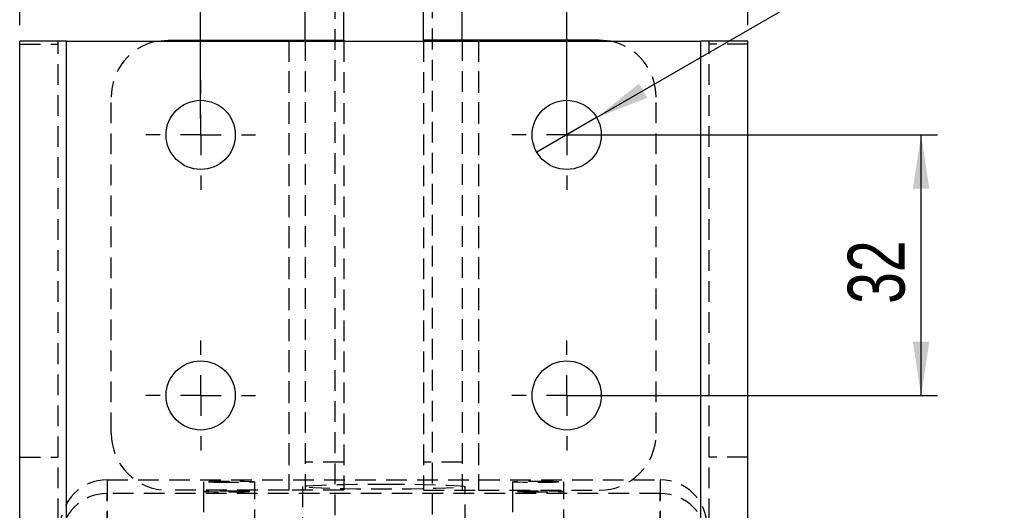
# Model space of a CAD drawing. Extents: x 62 to 786, y 69 to 586.
# Tile 6 of 8: x 390 to 511, y 378 to 438. Entities that reach past the tile are written whole.
import ezdxf

# ---------------------------------------------------------------- set-up
doc = ezdxf.new("R2010")
doc.units = 0
doc.header["$LTSCALE"] = 2
doc.linetypes.add('HIDDEN', pattern=[1.905, 1.27, -0.635])
doc.layers.get('0').update_dxf_attribs({"linetype": 'CONTINUOUS'})
doc.layers.add('FORMATO', color=179, linetype='CONTINUOUS')
doc.styles.add('SLDTEXTSTYLE0', font='TXT', dxfattribs={"width": 0.75})
doc.dimstyles.new('SLDDIMSTYLE2', dxfattribs={"dimtxt": 7, "dimasz": 6.604, "dimexe": 0, "dimexo": 0.0625, "dimgap": 1.75, "dimtad": 1, "dimdec": 0, "dimrnd": 1e-09, "dimzin": 12, "dimtxsty": 'SLDTEXTSTYLE0', "dimsah": 1, "dimcen": 0.09, "dimazin": 3, "dimtfac": 1, "dimtofl": 0, "dimtmove": 0, "dimatfit": 3, "dimtolj": 1, "dimtzin": 12})
doc.dimstyles.new('SLDDIMSTYLE3', dxfattribs={"dimtxt": 7, "dimasz": 6.604, "dimexe": 0, "dimexo": 0.0625, "dimgap": 1.75, "dimtad": 1, "dimdec": 3, "dimrnd": 1e-09, "dimzin": 12, "dimtxsty": 'SLDTEXTSTYLE0', "dimsah": 1, "dimcen": 0.09, "dimazin": 3, "dimtfac": 1, "dimtdec": 3, "dimtofl": 0, "dimtmove": 0, "dimatfit": 3, "dimtolj": 1, "dimtzin": 12})
doc.dimstyles.new('SLDDIMSTYLE4', dxfattribs={"dimtxt": 7, "dimasz": 6.604, "dimexe": 0, "dimexo": 0.0625, "dimgap": 1.75, "dimtad": 1, "dimdec": 3, "dimrnd": 1e-09, "dimzin": 12, "dimtxsty": 'SLDTEXTSTYLE0', "dimblk1": 'NONE', "dimsah": 1, "dimcen": 0, "dimazin": 3, "dimtfac": 1, "dimtdec": 3, "dimtmove": 0, "dimatfit": 3, "dimtolj": 1, "dimtzin": 12})

# ---------------------------------------------------------------- blocks, each defined once
blk = doc.blocks.new('_D_5')
at = {"layer": 'FORMATO'}
for p, q in [((389.95, 437.57), (389.95, 486.16)), ((479.45, 437.57), (479.45, 486.16)), ((479.45, 484.16), (389.95, 484.16)), ((479.45, 484.16), (507.62, 484.16))]:
    blk.add_line(p, q, dxfattribs=at)
for points in [[(389.95, 484.16), (396.56, 483.14), (396.56, 485.17)], [(479.45, 484.16), (472.85, 485.17), (472.85, 483.14)]]:
    blk.add_solid(points, dxfattribs=at)
at = {"layer": 'FORMATO', "insert": (497.28, 493.18), "char_height": 7, "attachment_point": 1, "style": 'SLDTEXTSTYLE0'}
blk.add_mtext('90', dxfattribs=at)
blk = doc.blocks.new('_D_6')
at = {"layer": 'FORMATO'}
for p, q in [((412.2, 426.07), (412.2, 449.85)), ((457.2, 426.07), (457.2, 449.85)), ((457.2, 447.85), (412.2, 447.85)), ((457.2, 447.85), (472.49, 447.85))]:
    blk.add_line(p, q, dxfattribs=at)
for points in [[(412.2, 447.85), (418.81, 446.83), (418.81, 448.86)], [(457.2, 447.85), (450.6, 448.86), (450.6, 446.83)]]:
    blk.add_solid(points, dxfattribs=at)
at = {"layer": 'FORMATO', "insert": (462.14, 456.87), "char_height": 7, "attachment_point": 1, "style": 'SLDTEXTSTYLE0'}
blk.add_mtext('45', dxfattribs=at)
blk = doc.blocks.new('_D_7')
at = {"layer": 'FORMATO'}
for p, q in [((459.2, 424.07), (502.77, 424.07)), ((500.77, 392.07), (500.77, 424.07)), ((459.2, 392.07), (502.77, 392.07))]:
    blk.add_line(p, q, dxfattribs=at)
for points in [[(500.77, 424.07), (499.75, 417.47), (501.79, 417.47)], [(500.77, 392.07), (501.79, 398.68), (499.75, 398.68)]]:
    blk.add_solid(points, dxfattribs=at)
at = {"layer": 'FORMATO', "insert": (491.75, 403.32), "char_height": 7, "attachment_point": 1, "rotation": 90, "style": 'SLDTEXTSTYLE0'}
blk.add_mtext('32', dxfattribs=at)
blk = doc.blocks.new('_D_8')
at = {"layer": 'FORMATO'}
for q in [(510.67, 454.97), (453.52, 421.95)]:
    blk.add_line((460.88, 426.2), q, dxfattribs=at)
blk.add_solid([(460.88, 426.2), (467.11, 428.62), (466.09, 430.38)], dxfattribs=at)
at = {"layer": 'FORMATO', "char_height": 7, "attachment_point": 1, "rotation": 30.018, "style": 'SLDTEXTSTYLE0'}
for s, insert in [('8,5', (494.92, 456.37)), ('%%c', (485.84, 451))]:
    blk.add_mtext(s, dxfattribs=dict(at, insert=insert))
blk = doc.blocks.new('_NONE')
blk = doc.blocks.new('SW_CENTERMARKSYMBOL_15')
at = {"layer": 'FORMATO', "color": 0}
for p, q in [((0, 5), (0, 6.75)), ((0, 0), (0, 2.5)), ((-5, 0), (-6.75, 0)), ((0, 0), (-2.5, 0)), ((0, 0), (0, -2.5)), ((0, 0), (2.5, 0)), ((5, 0), (6.75, 0)), ((0, -5), (0, -6.75))]:
    blk.add_line(p, q, dxfattribs=at)
blk = doc.blocks.new('SW_CENTERMARKSYMBOL_16')
at = {"layer": 'FORMATO', "color": 0}
for p, q in [((0, 5), (0, 6.75)), ((0, 0), (0, 2.5)), ((-5, 0), (-6.75, 0)), ((0, 0), (-2.5, 0)), ((0, 0), (0, -2.5)), ((0, 0), (2.5, 0)), ((5, 0), (6.75, 0)), ((0, -5), (0, -6.75))]:
    blk.add_line(p, q, dxfattribs=at)
blk = doc.blocks.new('SW_CENTERMARKSYMBOL_17')
at = {"layer": 'FORMATO', "color": 0}
for p, q in [((0, 5), (0, 6.75)), ((0, 0), (0, 2.5)), ((-5, 0), (-6.75, 0)), ((0, 0), (-2.5, 0)), ((0, 0), (0, -2.5)), ((0, 0), (2.5, 0)), ((5, 0), (6.75, 0)), ((0, -5), (0, -6.75))]:
    blk.add_line(p, q, dxfattribs=at)
blk = doc.blocks.new('SW_CENTERMARKSYMBOL_18')
at = {"layer": 'FORMATO', "color": 0}
for p, q in [((0, 5), (0, 6.75)), ((0, 0), (0, 2.5)), ((-5, 0), (-6.75, 0)), ((0, 0), (-2.5, 0)), ((0, 0), (0, -2.5)), ((0, 0), (2.5, 0)), ((5, 0), (6.75, 0)), ((0, -5), (0, -6.75))]:
    blk.add_line(p, q, dxfattribs=at)

msp = doc.modelspace()

# ---------------------------------------------------------------- linework, layer by layer
at = {"color": 7, "linetype": 'HIDDEN'}
for p, q in [((428.701515, 459.931898), (428.701515, 373.623944)), ((440.701515, 373.623944), (440.701515, 459.931898)), ((389.951514, 435.211531), (394.701516, 435.211531)), ((394.701516, 334.973893), (394.701516, 435.573882)), ((395.701514, 334.973893), (395.701514, 435.573882)), ((423.051695, 435.723885), (423.051695, 380.42388)), ((423.051695, 435.573882), (423.051695, 380.42388)), ((425.051695, 435.723885), (425.051695, 380.42388)), ((429.801695, 435.573882), (429.801695, 380.42388)), ((439.601335, 435.573882), (439.601335, 380.42388)), ((444.351335, 435.723885), (444.351335, 380.42388)), ((446.351335, 435.723885), (446.351335, 380.42388)), ((446.351335, 435.573882), (446.351335, 380.42388)), ((473.701516, 334.973893), (473.701516, 435.573882)), ((474.701514, 334.973893), (474.701514, 435.573882)), ((479.451516, 435.211531), (474.701514, 435.211531)), ((401.201514, 387.423887), (401.201514, 428.723885)), ((468.201516, 387.423887), (468.201516, 428.723885)), ((389.951514, 384.486495), (394.701516, 384.486495)), ((429.801695, 383.87893), (425.051695, 383.87893)), ((444.351335, 383.87893), (439.601335, 383.87893)), ((479.451516, 384.486495), (474.701514, 384.486495)), ((400.701513, 381.712875), (400.701513, 380.027956)), ((400.701513, 381.712875), (468.701517, 381.712875)), ((400.701513, 381.712875), (400.701513, 376.965186)), ((412.551516, 381.463251), (412.551516, 380.277565)), ((418.851515, 380.277565), (418.851515, 381.463251)), ((450.551515, 381.463251), (450.551515, 380.277565)), ((456.851514, 380.277565), (456.851514, 381.463251)), ((468.701517, 381.712875), (468.701517, 380.027956)), ((468.701517, 381.712875), (468.701517, 376.965186)), ((423.051695, 380.42388), (408.201515, 380.42388)), ((412.551516, 380.277565), (412.551516, 375.529891)), ((418.851515, 375.529891), (418.851515, 380.277565)), ((429.801695, 380.42388), (423.051695, 380.42388)), ((424.701515, 380.870408), (424.701515, 376.122719)), ((439.601335, 380.42388), (446.351335, 380.42388)), ((444.701515, 376.122719), (444.701515, 380.870408)), ((446.351335, 380.42388), (461.201515, 380.42388)), ((450.551515, 380.277565), (450.551515, 375.529891)), ((456.851514, 375.529891), (456.851514, 380.277565)), ((400.701513, 375.280267), (400.701513, 380.027956)), ((468.701517, 380.027956), (400.701513, 380.027956)), ((468.701517, 375.280267), (468.701517, 380.027956))]:
    msp.add_line(p, q, dxfattribs=at)
at = {"color": 7, "linetype": 'CONTINUOUS'}
for p, q in [((425.051695, 435.723885), (425.051695, 440.723887)), ((429.801695, 435.723885), (429.801695, 440.723887)), ((439.601335, 435.723885), (439.601335, 440.723887)), ((444.351335, 435.723885), (444.351335, 440.723887)), ((389.951514, 334.973893), (389.951514, 435.573882)), ((395.701514, 435.573882), (389.951514, 435.573882)), ((395.701514, 334.973893), (395.701514, 435.573882)), ((395.701514, 435.573882), (473.701516, 435.573882)), ((408.201515, 435.723885), (423.051695, 435.723885)), ((423.051695, 435.723885), (429.801695, 435.723885)), ((429.801695, 435.723885), (429.801695, 435.573882)), ((446.351335, 435.723885), (439.601335, 435.723885)), ((439.601335, 435.723885), (439.601335, 435.573882)), ((461.201515, 435.723885), (446.351335, 435.723885)), ((473.701516, 334.973893), (473.701516, 435.573882)), ((479.451516, 435.573882), (473.701516, 435.573882)), ((479.451516, 334.973893), (479.451516, 435.573882))]:
    msp.add_line(p, q, dxfattribs=at)
at = {"color": 8, "linetype": 'CONTINUOUS'}
for p, q in [((423.051695, 435.723885), (423.051695, 435.573882)), ((446.351335, 435.723885), (446.351335, 435.573882))]:
    msp.add_line(p, q, dxfattribs=at)
at = {"color": 7, "linetype": 'CONTINUOUS', "flags": 128}
for points in [[(406.760162, 435.573882), (406.835884, 435.589379), (408.201515, 435.723885)], [(462.642869, 435.573882), (462.567147, 435.589379), (461.201515, 435.723885)]]:
    msp.add_lwpolyline(points, dxfattribs=at)
at = {"color": 7, "linetype": 'HIDDEN', "flags": 128}
for points in [[(415.701516, 381.364963), (414.728112, 381.369776), (413.849992, 381.383738), (413.153112, 381.405479), (412.705688, 381.432882), (412.551516, 381.463251), (412.705688, 381.493619), (413.153112, 381.521023), (413.849992, 381.542763), (414.728112, 381.556726), (415.701516, 381.561539), (416.674919, 381.556726), (417.553039, 381.542763), (418.24992, 381.521023), (418.697344, 381.493619), (418.851515, 381.463251), (418.697344, 381.432882), (418.24992, 381.405479), (417.553039, 381.383738), (416.674919, 381.369776), (415.701516, 381.364963)], [(453.701515, 381.561539), (454.674918, 381.556726), (455.553038, 381.542763), (456.249919, 381.521023), (456.697343, 381.493619), (456.851514, 381.463251), (456.697343, 381.432882), (456.249919, 381.405479), (455.553038, 381.383738), (454.674918, 381.369776), (453.701515, 381.364963), (452.728111, 381.369776), (451.849991, 381.383738), (451.153111, 381.405479), (450.705686, 381.432882), (450.551515, 381.463251), (450.705686, 381.493619), (451.153111, 381.521023), (451.849991, 381.542763), (452.728111, 381.556726), (453.701515, 381.561539)], [(415.701516, 380.375853), (416.674919, 380.371055), (417.553039, 380.357093), (418.24992, 380.335337), (418.697344, 380.307949), (418.851515, 380.277565), (418.697344, 380.247197), (418.24992, 380.219808), (417.553039, 380.198053), (416.674919, 380.18409), (415.701516, 380.179292), (414.728112, 380.18409), (413.849992, 380.198053), (413.153112, 380.219808), (412.705688, 380.247197), (412.551516, 380.277565), (412.705688, 380.307949), (413.153112, 380.335337), (413.849992, 380.357093), (414.728112, 380.371055), (415.701516, 380.375853)], [(434.701515, 381.182438), (436.437997, 381.1777), (438.121717, 381.163618), (439.701515, 381.140626), (441.129391, 381.109438), (442.36196, 381.070978), (443.361769, 381.026423), (444.098442, 380.97713), (444.549593, 380.924589), (444.701515, 380.870408), (444.549593, 380.816227), (444.098442, 380.763701), (443.361769, 380.714408), (442.36196, 380.669853), (441.129391, 380.631393), (439.701515, 380.60019), (438.121717, 380.577213), (436.437997, 380.563131), (434.701515, 380.558393), (432.965033, 380.563131), (431.281314, 380.577213), (429.701515, 380.60019), (428.273639, 380.631393), (427.041071, 380.669853), (426.041261, 380.714408), (425.304589, 380.763701), (424.853437, 380.816227), (424.701515, 380.870408), (424.853437, 380.924589), (425.304589, 380.97713), (426.041261, 381.026423), (427.041071, 381.070978), (428.273639, 381.109438), (429.701515, 381.140626), (431.281314, 381.163618), (432.965033, 381.1777), (434.701515, 381.182438)], [(453.701515, 380.179292), (452.728111, 380.18409), (451.849991, 380.198053), (451.153111, 380.219808), (450.705686, 380.247197), (450.551515, 380.277565), (450.705686, 380.307949), (451.153111, 380.335337), (451.849991, 380.357093), (452.728111, 380.371055), (453.701515, 380.375853), (454.674918, 380.371055), (455.553038, 380.357093), (456.249919, 380.335337), (456.697343, 380.307949), (456.851514, 380.277565), (456.697343, 380.247197), (456.249919, 380.219808), (455.553038, 380.198053), (454.674918, 380.18409), (453.701515, 380.179292)]]:
    msp.add_lwpolyline(points, dxfattribs=at)
at = {"color": 7, "linetype": 'CONTINUOUS'}
for centre in [(412.201515, 424.073885), (457.201515, 424.073885), (412.201515, 392.073885), (457.201515, 392.073885)]:
    msp.add_circle(centre, 4.25, dxfattribs=at)
at = {"color": 7, "linetype": 'HIDDEN'}
for centre, radius, start, end in [((408.201515, 428.723885), 7, 101.88263693, 180), ((461.201515, 428.723885), 7, 0, 78.11736307), ((408.201515, 387.423885), 7, 180, 270), ((461.201515, 387.423885), 7, 270, 0), ((400.700124, 375.964267), 5.748608, 89.9861565, 179.98595913), ((468.702906, 375.964267), 5.748608, 0.01404087, 90.0138435), ((400.700116, 374.279357), 5.748599, 89.98607198, 179.98604365), ((468.702914, 374.279357), 5.748599, 0.01395635, 90.01392802)]:
    msp.add_arc(centre, radius, start, end, dxfattribs=at)

# ---------------------------------------------------------------- block references
at = {"layer": 'FORMATO'}
for name, p in [('SW_CENTERMARKSYMBOL_15', (412.201515, 424.073885)), ('SW_CENTERMARKSYMBOL_18', (457.201515, 424.073885)), ('SW_CENTERMARKSYMBOL_16', (412.201515, 392.073885)), ('SW_CENTERMARKSYMBOL_17', (457.201515, 392.073885))]:
    msp.add_blockref(name, p, dxfattribs=at)

# ---------------------------------------------------------------- dimensions: what is measured, and where the dimension line sits
for base, p1, p2, dimstyle, picture, middle in [((389.9515151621, 484.1568883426), (479.4515151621, 435.573885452), (389.9515151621, 435.573885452), 'SLDDIMSTYLE2', '_D_5', (502.4515151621, 484.1568883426)), ((412.201515, 447.847026), (457.201515, 424.073885), (412.201515, 424.073885), 'SLDDIMSTYLE3', '_D_6', (467.313958, 447.847026))]:
    dim = msp.add_linear_dim(base=base, p1=p1, p2=p2, dimstyle=dimstyle, dxfattribs=at)
    dim.commit()
    dim.dimension.update_dxf_attribs({"geometry": picture, "text_midpoint": middle, "dimtype": 160})
dim = msp.add_diameter_dim_2p(p1=(453.521575, 421.947729), p2=(460.881455, 426.200042), dimstyle='SLDDIMSTYLE4', dxfattribs=at)
dim.commit()
dim.dimension.update_dxf_attribs({"geometry": '_D_8', "text_midpoint": (500.770764, 449.246865), "dimtype": 163})
dim = msp.add_linear_dim(base=(500.770744, 424.073885), p1=(457.201515, 392.073885), p2=(457.201515, 424.073885), angle=90, dimstyle='SLDDIMSTYLE3', dxfattribs=at)
dim.commit()
dim.dimension.update_dxf_attribs({"geometry": '_D_7', "text_midpoint": (500.770744, 408.495123), "dimtype": 160})

doc.saveas('drawing.dxf')
